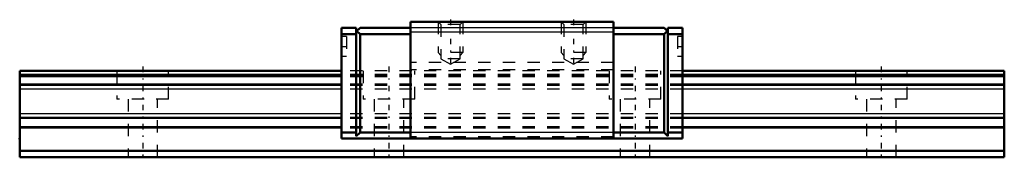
# Model space of a CAD drawing. Header units: millimetres. Extents: x -10 to 70, y -0.3 to 11.2.
import ezdxf

# ---------------------------------------------------------------- set-up
doc = ezdxf.new("R2010")
doc.units = ezdxf.units.MM
doc.linetypes.add('Center', pattern=[1.5, 0.45, -0.5, 0.05, -0.5])
doc.linetypes.add('Dashed', pattern=[2, 1, -1])
for name, color, linetype, lineweight in [('2d ConnectionPoints', 7, 'Continuous', 50), ('AM_0', 7, 'Continuous', 50), ('AM_4', 3, 'Continuous', 25), ('AM_5', 3, 'Continuous', 25), ('AM_7', 7, 'Center', 25), ('AM_9', 6, 'Dashed', 25)]:
    doc.layers.add(name, color=color, linetype=linetype, lineweight=lineweight)

# ---------------------------------------------------------------- blocks, each defined once
blk = doc.blocks.new('1_HRG8RMUU_1Slider_0_in_HRG8RM1UU80LHMG100W26150001_0')
at = {"layer": 'AM_0'}
for p, q in [((17.35, 10.5), (16.15, 10.5)), ((16.15, 10.5), (16.15, 1.5)), ((17.35, 10.2), (17.65, 10.5)), ((17.35, 10.5), (17.35, 1.7)), ((21.75, 10.5), (17.65, 10.5)), ((21.75, 11), (21.75, 1.5)), ((38.25, 11), (21.75, 11)), ((38.25, 11), (38.25, 1.5)), ((38.25, 10.5), (42.35, 10.5)), ((42.35, 10.5), (42.65, 10.2)), ((42.65, 10.5), (42.65, 1.7)), ((42.65, 10.5), (43.85, 10.5)), ((43.85, 10.5), (43.85, 1.5)), ((17.35, 10), (16.15, 10)), ((17.65, 10), (17.4, 10.25)), ((17.65, 10), (17.65, 2)), ((21.75, 10), (17.65, 10)), ((38.25, 10), (42.35, 10)), ((42.35, 10), (42.6, 10.25)), ((42.35, 10), (42.35, 2)), ((42.65, 10), (43.85, 10)), ((17.35, 2), (16.15, 2)), ((17.35, 1.7), (17.65, 2)), ((21.75, 2), (17.65, 2)), ((38.25, 2), (42.35, 2)), ((42.65, 1.7), (42.35, 2)), ((42.65, 2), (43.85, 2)), ((43.85, 1.5), (16.15, 1.5))]:
    blk.add_line(p, q, dxfattribs=at)
at = {"layer": 'AM_4'}
for p, q in [((38.25, 10.496), (21.75, 10.496)), ((38.25, 10.143), (21.75, 10.143)), ((38.25, 2), (21.75, 2))]:
    blk.add_line(p, q, dxfattribs=at)
at = {"layer": 'AM_5', "linetype": 'Dashed'}
for p, q in [((24, 11), (24, 8.5)), ((26, 11), (26, 8.5)), ((34, 11), (34, 8.5)), ((36, 11), (36, 8.5)), ((26, 8.5), (24, 8.5)), ((24.216, 8.25), (24, 8.5)), ((25.784, 8.25), (26, 8.5)), ((36, 8.5), (34, 8.5)), ((34.217, 8.25), (34, 8.5)), ((35.783, 8.25), (36, 8.5))]:
    blk.add_line(p, q, dxfattribs=at)
at = {"layer": 'AM_7'}
for p, q in [((25, 11.173), (25, 7.375)), ((35, 11.173), (35, 7.375)), ((16.13, 9), (16.57, 9)), ((43.43, 9), (43.87, 9))]:
    blk.add_line(p, q, dxfattribs=at)
at = {"layer": 'AM_9'}
for p, q in [((24, 11), (24.216, 10.784)), ((24.216, 10.784), (24.216, 8)), ((25.784, 10.784), (24.216, 10.784)), ((25.784, 10.784), (26, 11)), ((25.784, 8), (25.784, 10.784)), ((34, 11), (34.217, 10.784)), ((34.217, 10.784), (34.217, 8)), ((35.783, 10.784), (34.217, 10.784)), ((35.783, 10.784), (36, 11)), ((35.783, 8), (35.783, 10.784)), ((16.55, 9.8), (16.15, 9.8)), ((16.55, 9.8), (16.55, 8.2)), ((43.85, 9.8), (43.45, 9.8)), ((43.45, 9.8), (43.45, 8.2)), ((16.15, 8.2), (16.55, 8.2)), ((24.216, 8), (25, 7.548)), ((25.784, 8), (24.216, 8)), ((25, 7.548), (25.784, 8)), ((34.217, 8), (35, 7.548)), ((35.783, 8), (34.217, 8)), ((35, 7.548), (35.783, 8)), ((43.45, 8.2), (43.85, 8.2)), ((38.25, 7.7), (21.75, 7.7)), ((43.85, 7), (16.15, 7)), ((43.85, 6.7), (16.15, 6.7)), ((43.85, 6.632), (16.15, 6.632)), ((43.85, 6.526), (16.15, 6.526)), ((38.25, 7.1), (21.75, 7.1)), ((43.85, 5.932), (16.15, 5.932)), ((43.85, 5.89), (16.15, 5.89)), ((43.85, 5.814), (16.15, 5.814)), ((43.85, 5.518), (16.15, 5.518)), ((43.85, 3.522), (16.15, 3.522)), ((43.85, 3.226), (16.15, 3.226)), ((43.85, 3.165), (16.15, 3.165)), ((43.85, 3.123), (16.15, 3.123)), ((43.85, 2.444), (16.15, 2.444)), ((43.85, 2.338), (16.15, 2.338)), ((38.25, 1.643), (21.75, 1.643))]:
    blk.add_line(p, q, dxfattribs=at)
blk = doc.blocks.new('2_HRG8RM18010_Rail_0_in_HRG8RM1UU80LHMG100W26150001_0')
at = {"layer": 'AM_0'}
for p, q in [((-10, 7), (-10, 0)), ((16.15, 7), (-10, 7)), ((70, 7), (43.85, 7)), ((70, 7), (70, 0)), ((70, 0.5), (-10, 0.5)), ((70, 0), (-10, 0))]:
    blk.add_line(p, q, dxfattribs=at)
at = {"layer": 'AM_4'}
for p, q in [((16.15, 6.7), (-10, 6.7)), ((16.15, 6.632), (-10, 6.632)), ((16.15, 6.526), (-10, 6.526)), ((70, 6.7), (43.85, 6.7)), ((70, 6.632), (43.85, 6.632)), ((70, 6.526), (43.85, 6.526)), ((16.15, 5.932), (-10, 5.932)), ((16.15, 5.89), (-10, 5.89)), ((16.15, 5.814), (-10, 5.814)), ((70, 5.932), (43.85, 5.932)), ((70, 5.89), (43.85, 5.89)), ((70, 5.814), (43.85, 5.814)), ((16.15, 5.518), (-10, 5.518)), ((70, 5.518), (43.85, 5.518)), ((16.15, 3.522), (-10, 3.522)), ((16.15, 3.226), (-10, 3.226)), ((70, 3.522), (43.85, 3.522)), ((70, 3.226), (43.85, 3.226)), ((16.15, 3.165), (-10, 3.165)), ((16.15, 3.123), (-10, 3.123)), ((16.15, 2.444), (-10, 2.444)), ((70, 3.165), (43.85, 3.165)), ((70, 3.123), (43.85, 3.123)), ((70, 2.444), (43.85, 2.444)), ((16.15, 2.338), (-10, 2.338)), ((70, 2.338), (43.85, 2.338))]:
    blk.add_line(p, q, dxfattribs=at)
at = {"layer": 'AM_7'}
for p, q in [((0, 7.35), (0, -0.35)), ((20, 7.35), (20, -0.35)), ((40, 7.35), (40, -0.35)), ((60, 7.35), (60, -0.35))]:
    blk.add_line(p, q, dxfattribs=at)
at = {"layer": 'AM_9'}
for p, q in [((-2.1, 7), (-2.1, 4.7)), ((2.1, 4.7), (2.1, 7)), ((43.85, 7), (16.15, 7)), ((43.85, 6.7), (16.15, 6.7)), ((43.85, 6.632), (16.15, 6.632)), ((43.85, 6.526), (16.15, 6.526)), ((17.9, 7), (17.9, 4.7)), ((22.1, 4.7), (22.1, 7)), ((37.9, 7), (37.9, 4.7)), ((42.1, 4.7), (42.1, 7)), ((57.9, 7), (57.9, 4.7)), ((62.1, 4.7), (62.1, 7)), ((43.85, 5.932), (16.15, 5.932)), ((43.85, 5.89), (16.15, 5.89)), ((43.85, 5.814), (16.15, 5.814)), ((43.85, 5.518), (16.15, 5.518)), ((2.1, 4.7), (-2.1, 4.7)), ((-1.2, 4.7), (-1.2, 0)), ((1.2, 0), (1.2, 4.7)), ((22.1, 4.7), (17.9, 4.7)), ((18.8, 4.7), (18.8, 0)), ((21.2, 0), (21.2, 4.7)), ((42.1, 4.7), (37.9, 4.7)), ((38.8, 4.7), (38.8, 0)), ((41.2, 0), (41.2, 4.7)), ((62.1, 4.7), (57.9, 4.7)), ((58.8, 4.7), (58.8, 0)), ((61.2, 0), (61.2, 4.7)), ((43.85, 3.522), (16.15, 3.522)), ((43.85, 3.226), (16.15, 3.226)), ((43.85, 3.165), (16.15, 3.165)), ((43.85, 3.123), (16.15, 3.123)), ((43.85, 2.444), (16.15, 2.444)), ((43.85, 2.338), (16.15, 2.338))]:
    blk.add_line(p, q, dxfattribs=at)

msp = doc.modelspace()

# ---------------------------------------------------------------- linework, layer by layer
at = {"layer": '2d ConnectionPoints'}
for p in [(-10, 1.5), (0, 0), (0, 0)]:
    msp.add_point(p, dxfattribs=at)

# ---------------------------------------------------------------- block references
for name in ['1_HRG8RMUU_1Slider_0_in_HRG8RM1UU80LHMG100W26150001_0', '2_HRG8RM18010_Rail_0_in_HRG8RM1UU80LHMG100W26150001_0']:
    msp.add_blockref(name, (0, 0))

doc.saveas('drawing.dxf')
